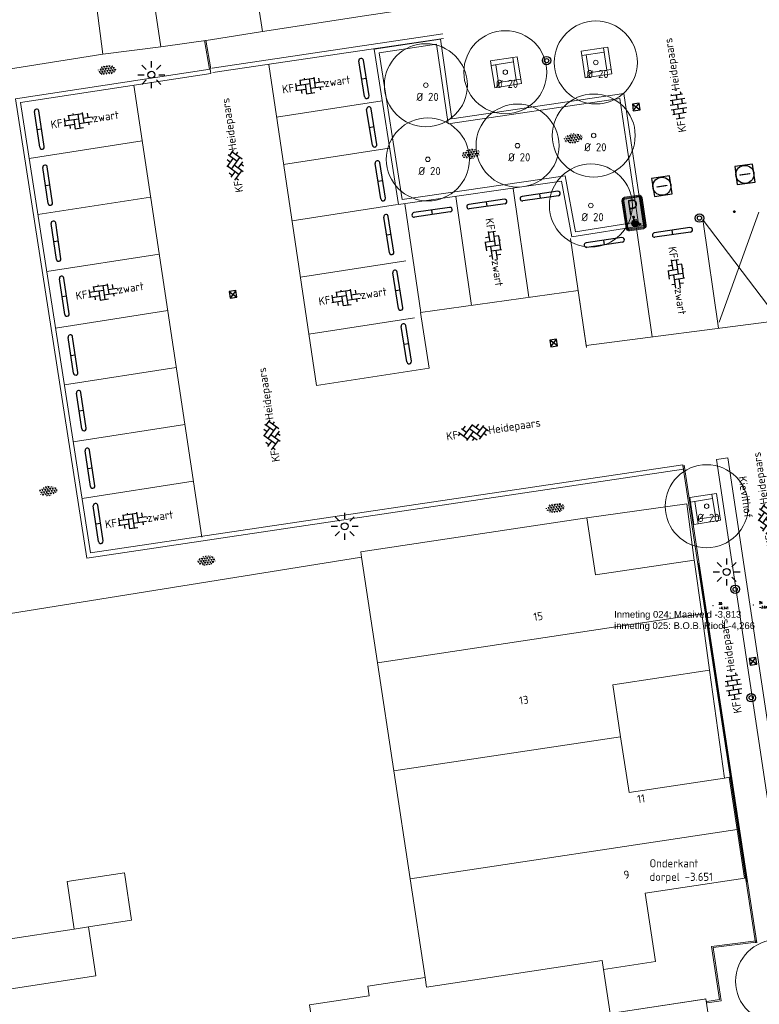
# Model space of a CAD drawing. Header units: metres. Extents: x 102746 to 103541, y 468531 to 469408.
# Tile 5 of 87: x 102978 to 103011, y 468754 to 468798. Entities that reach past the tile are written whole.
import ezdxf
from ezdxf.enums import TextEntityAlignment as Align

# ---------------------------------------------------------------- set-up
doc = ezdxf.new("R2010")
doc.units = ezdxf.units.M
doc.linetypes.add('VH-OPSLUITBAND_60X200', pattern=[12, 6, -2, 2, -2])
doc.layers.get('0').update_dxf_attribs({"lineweight": 25})
for name, color, linetype, lineweight in [('B-RO-BC-BETONVORM-G', 251, 'Continuous', 0), ('B-RO-GR-BOOM-G', 90, 'Continuous', 13), ('B-RO-GR-BOOM_BOOM_20 CM-S', 90, 'Continuous', 25), ('B-RO-GR-SIERPLANTSOEN-S', 90, 'Continuous', 25), ('B-RO-IE-MEUBILAIR_WEGMEUBILAIR-S', 7, 'Continuous', 25), ('B-RO-IE-MEUBILAIR_WEGMEUBILAIR_LICHTMAST-S', 7, 'Continuous', 25), ('B-RO-OG-BEBOUWING-G', 7, 'Continuous', 35), ('B-RO-OG-BGT-G', 253, 'Continuous', 13), ('B-RO-RI-GWA_RIOOLPUT-S', 30, 'Continuous', 25), ('B-RO-RI-HWA_KOLK-S', 150, 'Continuous', 25), ('B-RO-VH-GOOT-G', 170, 'Continuous', 18), ('B-RO-VH-KANTOPSLUITING_ACHTERKANTBAND-G', 253, 'Continuous', 18), ('B-RO-VH-KANTOPSLUITING_OPSLUITBAND_60X200-G', 150, 'VH-OPSLUITBAND_60X200', 18), ('B-RO-VH-VERHARDING-G', 252, 'Continuous', 18), ('B-RO-VH-VERHARDING_BETONSTRAATSTEEN-S', 252, 'Continuous', 25), ('B-RO-VW-MARKERING_WEG MARKERING-G', 7, 'Continuous', 0), ('B-RO-VW-VERKEERSTEKEN_BORD_E-S', 7, 'Continuous', 25), ('CALQUE_PTTOPO_ALT', 7, 'Continuous', 0), ('CALQUE_PTTOPO_MAT', 7, 'Continuous', 0), ('PTTOPO', 7, 'Continuous', 0), ('X-XX-AL-T18', 7, 'Continuous', 18), ('X-XX-AL-VERWIJZING-G', 7, 'Continuous', 18)]:
    doc.layers.add(name, color=color, linetype=linetype, lineweight=lineweight)
doc.styles.add('ARIAL', font='arial.ttf')
doc.styles.add('NLCS-ISO', font='txt')
doc.styles.add('NLCS-ISO-M200-T18', font='txt', dxfattribs={"height": 0.36})
doc.styles.add('NLCS-RVV-M200-T25', font='txt')
doc.styles.add('Style-STANDARD', font='STANDARD.shx')

# ---------------------------------------------------------------- blocks, each defined once
blk = doc.blocks.new('B-SIE-WEG_LICHTMAST_SPOT-SO')
for p, q in [((-8.731149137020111e-10, 1.624763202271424), (-2.91038304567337e-10, 3.000000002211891)), ((-3.000000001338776, 4.656612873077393e-09), (-1.624763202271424, 2.328306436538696e-09)), ((-2.121320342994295, 2.121320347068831), (-1.148881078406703, 1.148881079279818)), ((1.148881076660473, 1.148881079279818), (2.121320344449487, 2.121320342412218)), ((-2.121320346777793, -2.121320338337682), (-1.148881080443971, -1.148881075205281)), ((-3.783497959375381e-09, -2.999999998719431), (-2.91038304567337e-09, -1.624763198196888)), ((1.148881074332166, -1.148881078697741), (2.12132034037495, -2.121320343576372)), ((1.624763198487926, -1.746229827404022e-09), (2.99999999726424, -1.164153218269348e-09))]:
    blk.add_line(p, q)
blk.add_circle((0, 0), 0.7698654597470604)
at = {"style": 'NLCS-ISO'}
blk.add_attdef('TYPE', text='', height=1.8, dxfattribs=at).set_placement((-2.91038304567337e-10, 3.000000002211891), align=Align.BOTTOM_CENTER)
blk = doc.blocks.new('SVH-BSS_KEIFORMAAT_ELLEBOOG_KL-SO')
for p, q in [((-2.921609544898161, 0.9167434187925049), (-2.921609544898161, -0.6644585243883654)), ((-2.921609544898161, 0.3855414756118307), (0.2283904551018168, 0.3855414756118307)), ((-1.871609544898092, 1.501752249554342), (-1.871609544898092, 0.3855414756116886)), ((-1.871609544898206, 1.435541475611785), (1.278390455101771, 1.435541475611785)), ((-0.8216095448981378, 1.746491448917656), (-0.8216095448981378, 1.435541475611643)), ((-0.8216095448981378, 0.385541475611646), (-0.8216095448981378, -1.746491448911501)), ((0.2283904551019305, 1.435541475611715), (0.2283904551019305, -1.714458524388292)), ((1.278390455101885, 1.667504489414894), (1.278390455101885, -0.664458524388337)), ((1.278390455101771, 0.3855414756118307), (3.316110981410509, 0.3855414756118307)), ((2.32839045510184, 1.309937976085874), (2.32839045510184, 0.3855414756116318)), ((3.378390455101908, 0.1772992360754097), (3.378390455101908, -0.1772992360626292)), ((-3.155125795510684, -0.6644585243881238), (-0.8216095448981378, -0.6644585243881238)), ((-1.871609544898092, -0.6644585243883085), (-1.871609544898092, -1.501752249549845)), ((-0.8216095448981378, -1.714458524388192), (1.034122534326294, -1.714458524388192)), ((0.2283904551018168, -0.6644585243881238), (3.155125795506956, -0.6644585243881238)), ((2.32839045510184, -0.6644585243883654), (2.32839045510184, -1.30993797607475))]:
    blk.add_line(p, q)
at = {"style": 'NLCS-ISO'}
blk.add_attdef('FORMAAT', text='', height=1.8, dxfattribs=at).set_placement((-3.39489953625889, -4.365574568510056e-15), align=Align.MIDDLE_RIGHT)
blk.add_attdef('KLEUR', text='', height=1.8, dxfattribs=at).set_placement((3.39489953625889, 3.637978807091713e-16), align=Align.MIDDLE_LEFT)
at = {"style": 'NLCS-ISO', "flags": 1}
blk.add_attdef('FUNCTIE', text='', height=1.8, dxfattribs=at).set_placement((0.1159930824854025, -3.584775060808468), align=Align.MIDDLE_CENTER)
blk = doc.blocks.new('SVH-BSS_KEIFORMAAT_KEPER_KL-SO')
for p, q in [((-3.43788558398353, -0.4680371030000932), (-2.969848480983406, 3.774758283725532e-14)), ((-3.307551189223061, 0.3377027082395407), (-1.484924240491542, -1.484924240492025)), ((-2.519732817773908, 1.034808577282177), (-1.484924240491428, -2.748912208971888e-13)), ((-2.227386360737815, -0.7424621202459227), (-2.461364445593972e-13, 1.484924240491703)), ((-2.227386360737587, 0.7424621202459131), (-1.567820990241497, 1.402027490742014)), ((-1.773950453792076, -1.773950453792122), (2.086109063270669e-13, 2.082778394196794e-13)), ((-0.7424621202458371, 0.7424621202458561), (1.484924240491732, -1.48492424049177)), ((-0.09998502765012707, 1.584909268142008), (1.484924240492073, -2.322309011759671e-13)), ((0.742462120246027, 0.7424621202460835), (1.404576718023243, 1.404576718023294)), ((0.7424621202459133, -0.7424621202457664), (2.463847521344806, 0.9789232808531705)), ((1.058390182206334, -1.911458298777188), (2.969848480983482, 9.325873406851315e-15)), ((2.227386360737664, 0.7424621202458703), (3.310004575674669, -0.3401560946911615)), ((-0.7424621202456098, -0.7424621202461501), (0.5036314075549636, -1.988555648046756)), ((-0.5150548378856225, -1.999979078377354), (9.492406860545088e-14, -1.484924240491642)), ((2.227386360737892, -0.7424621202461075), (2.720216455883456, -1.235292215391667))]:
    blk.add_line(p, q)
at = {"style": 'NLCS-ISO'}
blk.add_attdef('FORMAAT', text='', height=1.8, dxfattribs=at).set_placement((-3.471395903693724, -0.2340185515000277), align=Align.MIDDLE_RIGHT)
blk.add_attdef('KLEUR', text='', height=1.8, dxfattribs=at).set_placement((3.318214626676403, -0.215048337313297), align=Align.MIDDLE_LEFT)
at = {"style": 'NLCS-ISO', "flags": 1}
blk.add_attdef('FUNCTIE', text='', height=1.8, dxfattribs=at).set_placement((0.1159930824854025, -3.584775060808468), align=Align.MIDDLE_CENTER)
blk = doc.blocks.new('SVH-BSS_KEIFORMAAT_HALFST_KL-SO')
for p, q in [((-3.149999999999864, -1.002284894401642), (-3.149999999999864, 0.8312019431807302)), ((-3.149999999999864, 0), (-2.099999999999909, 0)), ((-2.099999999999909, -1.587293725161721), (-2.099999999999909, 1.416210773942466)), ((-2.100000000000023, 1.049999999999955), (-1.050000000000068, 1.049999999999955)), ((-1.049999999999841, -1.832032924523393), (-1.049999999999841, 1.660949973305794)), ((-1.049999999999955, 0), (0, 0)), ((1.13686837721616e-13, -1.881463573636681), (1.13686837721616e-13, 1.71038062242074)), ((-1.13686837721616e-13, 1.049999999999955), (1.049999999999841, 1.049999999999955)), ((1.050000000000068, -1.753045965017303), (1.050000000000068, 1.581963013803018)), ((1.049999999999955, 0), (2.099999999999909, 0)), ((2.100000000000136, -1.39547945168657), (2.100000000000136, 1.224396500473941)), ((2.099999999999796, 1.049999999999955), (2.405710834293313, 1.049999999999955)), ((3.150000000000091, -0.2628407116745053), (3.150000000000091, 0.09175776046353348)), ((3.149999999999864, 0), (3.162673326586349, 0)), ((-2.100000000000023, -1.050000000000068), (-1.050000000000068, -1.050000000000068)), ((-1.13686837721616e-13, -1.050000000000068), (1.049999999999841, -1.050000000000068)), ((2.099999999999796, -1.050000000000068), (2.638053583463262, -1.050000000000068))]:
    blk.add_line(p, q)
at = {"style": 'NLCS-ISO'}
blk.add_attdef('FORMAAT', text='', height=1.8, dxfattribs=at).set_placement((-3.623289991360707, -0.08554147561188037), align=Align.MIDDLE_RIGHT)
blk.add_attdef('KLEUR', text='', height=1.8, dxfattribs=at).set_placement((3.166509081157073, -0.08554147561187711), align=Align.MIDDLE_LEFT)
at = {"style": 'NLCS-ISO', "flags": 1}
blk.add_attdef('FUNCTIE', text='', height=1.8, dxfattribs=at).set_placement((0.1159930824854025, -3.584775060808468), align=Align.MIDDLE_CENTER)
blk = doc.blocks.new('SGR-BOOM 20')
at = {"layer": 'B-RO-GR-BOOM-G'}
for centre, radius in [((0.0006134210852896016, -0.0002409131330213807), 1.839998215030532), ((0.0006134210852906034, -0.0002409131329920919), 0.1)]:
    blk.add_circle(centre, radius, dxfattribs=at)
at = {"layer": 'X-XX-AL-T18', "insert": (-0.416780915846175, -0.3367894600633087), "char_height": 0.36, "attachment_point": 1, "style": 'NLCS-ISO-M200-T18'}
blk.add_mtext_dynamic_manual_height_columns('%%C 20', width=1.833884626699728, gutter_width=1.8, heights=[0], dxfattribs=at)
blk = doc.blocks.new('B-SRI-KOLK_STRAAT_300X300-SO')
for p, q in [((-0.7500000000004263, 2.842170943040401e-13), (0.7499999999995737, 1.500000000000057)), ((0.7499999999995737, 2.842170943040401e-13), (-0.7500000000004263, 1.500000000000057))]:
    blk.add_line(p, q)
at = {"flags": 128}
blk.add_lwpolyline([(-0.7500000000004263, 2.842170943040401e-13), (0.7499999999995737, 2.842170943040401e-13), (0.7499999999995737, 1.500000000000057), (-0.7500000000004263, 1.500000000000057)], close=True, dxfattribs=at)
blk = doc.blocks.new('SIE-WEG_PARKEERMAATREGEL_STOOTBAND_200X200X900_DUBBEL')
for p, q in [((0.7999999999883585, 0.1000000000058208), (-0.8000000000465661, 0.1000000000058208)), ((0, -0.1000000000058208), (0, 0.1000000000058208)), ((0.7999999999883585, -0.1000000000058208), (-0.7999999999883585, -0.1000000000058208))]:
    blk.add_line(p, q)
for centre, start, end in [((-0.7999999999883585, 2.91038304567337e-11), 89.99999999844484, 269.9999999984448), ((0.8000000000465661, -8.731149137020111e-11), 269.9999999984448, 90.00000001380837)]:
    blk.add_arc(centre, 0.1, start, end)
blk = doc.blocks.new('SIE-WEG_PAAL_BETON')
for centre, radius in [((4.999940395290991e-05, 1.164153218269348e-13), 0.1875), ((4.999999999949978e-05, 1.164153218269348e-13), 0.09375)]:
    blk.add_circle(centre, radius)
blk = doc.blocks.new('SIE-WEG_PAAL_UITNEEMBAAR-SO')
h = blk.add_hatch(color=256)
h.paths.add_polyline_path([(0.1875000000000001, 0, 1), (-0.1875, 0, 1)])
h.paths.add_polyline_path([(0.0931255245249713, -0.09344549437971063), (-0.09375052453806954, -0.09344549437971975), (-0.09375052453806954, 0.09343055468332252), (0.0931255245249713, 0.09343055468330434)], flags=16)
at = {"flags": 128}
blk.add_lwpolyline([(0.0931255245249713, 0.09343055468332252), (-0.09375052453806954, 0.09343055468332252), (-0.09375052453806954, -0.09344549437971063), (0.0931255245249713, -0.09344549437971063)], close=True, dxfattribs=at)
blk.add_circle((0, 0), 0.1875)
blk = doc.blocks.new('SGR-SIERPLANTSOEN-SO')
at = {"ltscale": 0.1}
h = blk.add_hatch(dxfattribs=at)
h.set_pattern_fill('GR-SIERPLANTSOEN', color=256, scale=0.1, style=0, pattern_type=2)
h.set_pattern_definition([(30, (-2.066961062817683, -1.090504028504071), (0.2886752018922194, 0.4999998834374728), [0.2, -0.8]), (90, (-1.980358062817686, -1.140504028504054), (-0.288675, 0.5), [0.2, -0.8]), (150, (-1.893755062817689, -1.090504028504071), (-0.5773502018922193, 1.165625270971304e-07), [0.2, -0.8])])
edge = h.paths.add_edge_path()
edge.add_ellipse((0, 0), major_axis=(1.980358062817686, 0), ratio=0.5254120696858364, start_angle=0, end_angle=360, ccw=False)
at = {"ltscale": 0.1, "style": 'NLCS-ISO'}
blk.add_attdef('TYPE', text='', height=0.5, dxfattribs=at).set_placement((3.470943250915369, -0.01606055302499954), align=Align.MIDDLE_CENTER)
blk = doc.blocks.new('A$C0d379f04')
at = {"layer": 'B-RO-VH-VERHARDING-G', "flags": 128}
for points in [[(0, 1.200000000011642), (1, 1.200000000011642), (1, 1), (0, 1)], [(0.2000000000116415, 1), (0.2000000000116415, 0), (0, 0), (0, 1)], [(1.200000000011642, 1.200000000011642), (1.200000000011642, 0.2000000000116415), (1, 0.2000000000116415), (1, 1.200000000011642)], [(0.2000000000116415, 0.2000000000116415), (1.200000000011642, 0.2000000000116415), (1.200000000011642, 0), (0.2000000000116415, 0)]]:
    blk.add_lwpolyline(points, close=True, dxfattribs=at)
blk = doc.blocks.new('B-SVW-VERKEERSTEKEN_BORD_E06-SO')
at = {"true_color": 0xffffff}
h = blk.add_hatch(color=7, dxfattribs=at)
h.dxf.hatch_style = 1
h.paths.add_polyline_path([(-2.25, 3.050000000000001), (-2.25, -3.05, 0.4142135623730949), (-1.550000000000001, -3.749999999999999), (-2.296212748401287e-16, -3.75), (-2.173748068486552e-16, -3.55), (-1.550000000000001, -3.549999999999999, -0.414213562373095), (-2.05, -3.05), (-2.05, 3.050000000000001, -0.4142135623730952), (-1.55, 3.550000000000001), (1.10555322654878e-15, 3.550000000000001), (1.117799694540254e-15, 3.75), (-1.55, 3.75, 0.4142135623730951)])
h = blk.add_hatch(color=7, dxfattribs=at)
h.dxf.hatch_style = 1
h.paths.add_polyline_path([(-1.55, -3.349999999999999, -0.4142135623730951), (-1.85, -3.049999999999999), (-1.85, 3.05, -0.4142135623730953), (-1.55, 3.35), (8.157510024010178e-16, 3.35), (8.835086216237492e-16, 3.550000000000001), (-1.55, 3.550000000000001, 0.4142135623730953), (-2.05, 3.050000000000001), (-2.05, -3.05, 0.4142135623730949), (-1.550000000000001, -3.549999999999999), (-3.839082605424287e-16, -3.55), (-3.161506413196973e-16, -3.35)])
h = blk.add_hatch(color=7, dxfattribs=at)
h.dxf.hatch_style = 1
h.paths.add_polyline_path([(-0.3638773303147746, -1.064274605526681, -0.721619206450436), (-0.209866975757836, -0.6704703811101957), (4.440892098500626e-16, 3.35), (-1.55, 3.35, 0.4142135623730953), (-1.85, 3.05), (-1.85, -3.049999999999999, 0.4142135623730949), (-1.55, -3.349999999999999), (1.55, -3.35, 0.1989123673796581), (1.762132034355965, -3.262132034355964), (0.8314640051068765, -2.863764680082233), (0.618837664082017, -2.467051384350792), (0.554014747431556, -2.486496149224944), (0.6110618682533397, -2.588921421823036, -0.3006450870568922), (-0.09161897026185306, -3.055637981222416, -0.7981471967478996), (-0.4287002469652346, -1.588048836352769), (-0.4287002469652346, -1.693059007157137), (-0.3638773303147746, -1.567306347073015)])
h = blk.add_hatch(color=7, dxfattribs=at)
h.dxf.hatch_style = 1
h.paths.add_polyline_path([(1.850000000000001, 3.05, 0.4142135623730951), (1.550000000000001, 3.35), (4.440892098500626e-16, 3.350000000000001), (-0.209866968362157, -0.6704702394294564, -0.8759613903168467), (-0.1745994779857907, -1.110950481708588), (-0.1745994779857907, -1.505078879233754), (0.3465793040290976, -1.505078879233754), (0.3465793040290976, -1.694356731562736), (-0.1745994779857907, -1.694356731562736), (-0.1745994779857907, -1.878464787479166), (0.517710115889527, -1.881060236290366), (0.9144339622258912, -2.620024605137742), (1.106307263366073, -2.511121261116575), (1.194468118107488, -2.679677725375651), (0.8314640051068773, -2.863764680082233), (1.762132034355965, -3.262132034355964, 0.1989123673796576), (1.85, -3.05)])
h = blk.add_hatch(color=7, dxfattribs=at)
h.dxf.hatch_style = 1
h.paths.add_polyline_path([(1.550000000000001, 3.75), (1.117799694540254e-15, 3.75), (1.10555322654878e-15, 3.550000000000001), (1.550000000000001, 3.550000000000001, -0.414213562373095), (2.050000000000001, 3.050000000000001), (2.050000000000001, -3.05, -0.4142135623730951), (1.55, -3.55), (-2.173748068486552e-16, -3.55), (-2.296212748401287e-16, -3.75), (1.55, -3.75, 0.4142135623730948), (2.25, -3.05), (2.250000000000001, 3.050000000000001, 0.4142135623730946)])
h = blk.add_hatch(color=7, dxfattribs=at)
h.dxf.hatch_style = 1
h.paths.add_polyline_path([(-4.271729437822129e-16, -3.35), (-3.839082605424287e-16, -3.55), (1.55, -3.55, 0.4142135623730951), (2.050000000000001, -3.05), (2.050000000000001, 3.050000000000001, 0.414213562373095), (1.550000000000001, 3.550000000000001), (8.835086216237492e-16, 3.550000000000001), (8.157510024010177e-16, 3.349999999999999), (1.550000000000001, 3.35, -0.4142135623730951), (1.850000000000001, 3.05), (1.85, -3.05, -0.4142135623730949), (1.55, -3.35)])
h = blk.add_hatch(color=7, dxfattribs=at)
h.dxf.hatch_style = 1
edge = h.paths.add_edge_path()
edge.add_line((0.4969676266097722, -2.384070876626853), (0.6110618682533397, -2.588921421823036))
edge.add_arc((-0.09329548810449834, -2.290783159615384), 0.7648566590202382, 270.12558885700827, 337.05817753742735, ccw=False)
edge.add_arc((-0.09331140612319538, -2.283521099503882), 0.7721187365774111, 115.74551143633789, 270.1255888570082, ccw=False)
edge.add_line((-0.4287002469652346, -1.588048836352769), (-0.4287002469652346, -1.798069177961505))
edge.add_arc((-0.08964211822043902, -2.289806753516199), 0.5972991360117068, 124.5866636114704, 269.8103705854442)
edge.add_arc((-0.08965447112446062, -2.293539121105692), 0.5935667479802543, 269.8103705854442, 351.2269141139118)
h = blk.add_hatch(color=7, dxfattribs=at)
h.dxf.hatch_style = 1
h.paths.add_polyline_path([(0.496967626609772, -2.384070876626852), (0.5540147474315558, -2.486496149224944), (0.6188376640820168, -2.467051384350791), (0.4062113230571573, -2.070338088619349), (-0.3638773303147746, -2.070338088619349), (-0.3638773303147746, -1.567306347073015), (-0.4287002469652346, -1.693059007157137), (-0.4287002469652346, -1.798069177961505, 0.734732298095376), (-0.09161897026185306, -2.887102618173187, 0.3709857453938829)], flags=17)
h = blk.add_hatch(color=7, dxfattribs=at)
h.dxf.hatch_style = 1
edge = h.paths.add_edge_path()
edge.add_line((1.194468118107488, -2.679677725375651), (0.8314640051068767, -2.863764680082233))
edge.add_line((0.8314640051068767, -2.863764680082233), (0.4062113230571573, -2.070338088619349))
edge.add_line((0.4062113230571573, -2.070338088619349), (-0.3638773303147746, -2.070338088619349))
edge.add_line((-0.3638773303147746, -2.070338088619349), (-0.3638773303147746, -1.064274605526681))
edge.add_arc((-0.2214855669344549, -0.8929441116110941), 0.2227769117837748, 89.94322207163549, 230.2702294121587, ccw=False)
edge.add_arc((-0.2214856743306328, -0.8930524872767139), 0.2228852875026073, -77.85653757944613, 89.94322207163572, ccw=False)
edge.add_line((-0.1745994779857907, -1.110950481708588), (-0.1745994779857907, -1.505078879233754))
edge.add_line((-0.1745994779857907, -1.505078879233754), (0.3465793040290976, -1.505078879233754))
edge.add_line((0.3465793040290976, -1.505078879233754), (0.3465793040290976, -1.694356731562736))
edge.add_line((0.3465793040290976, -1.694356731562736), (-0.1745994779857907, -1.694356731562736))
edge.add_line((-0.1745994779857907, -1.694356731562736), (-0.1745994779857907, -1.878464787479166))
edge.add_line((-0.1745994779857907, -1.878464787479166), (0.517710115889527, -1.881060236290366))
edge.add_line((0.517710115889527, -1.881060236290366), (0.9144339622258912, -2.620024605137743))
edge.add_line((0.9144339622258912, -2.620024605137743), (1.106307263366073, -2.511121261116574))
edge.add_line((1.106307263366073, -2.511121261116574), (1.194468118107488, -2.679677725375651))
at = {"color": 250, "lineweight": 0, "true_color": 0x191919}
for points in [[(-1.550000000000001, -3.75), (1.55, -3.75, 0.4142135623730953), (2.250000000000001, -3.050000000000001), (2.250000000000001, 3.05, 0.4142135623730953), (1.550000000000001, 3.75), (-1.549999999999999, 3.75, 0.4142135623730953), (-2.25, 3.050000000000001), (-2.25, -3.05, 0.4142135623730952)], [(-1.55, -3.549999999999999), (1.55, -3.55, 0.414213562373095), (2.050000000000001, -3.05), (2.050000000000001, 3.05, 0.414213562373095), (1.550000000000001, 3.55), (-1.55, 3.55, 0.414213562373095), (-2.05, 3.05), (-2.05, -3.05, 0.414213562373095)], [(-1.55, -3.349999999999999), (1.55, -3.35, 0.4142135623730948), (1.85, -3.05), (1.850000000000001, 3.05, 0.4142135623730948), (1.550000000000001, 3.35), (-1.55, 3.35, 0.4142135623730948), (-1.85, 3.05), (-1.85, -3.05, 0.4142135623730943)], [(0.4969676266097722, -2.384070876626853), (0.6110618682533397, -2.588921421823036, -0.3006450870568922), (-0.09161897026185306, -3.055637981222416, -0.798147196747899), (-0.4287002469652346, -1.588048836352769), (-0.4287002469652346, -1.798069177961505, 0.7347322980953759), (-0.09161897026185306, -2.887102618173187, 0.3709857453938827), (0.4969676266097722, -2.384070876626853)], [(1.194468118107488, -2.679677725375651), (0.8314640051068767, -2.863764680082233), (0.4062113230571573, -2.070338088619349), (-0.3638773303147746, -2.070338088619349), (-0.3638773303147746, -1.064274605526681, -0.7023360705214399), (-0.2212648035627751, -0.6701673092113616, -0.898823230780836), (-0.1745994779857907, -1.110950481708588), (-0.1745994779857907, -1.505078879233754), (0.3465793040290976, -1.505078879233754), (0.3465793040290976, -1.694356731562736), (-0.1745994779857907, -1.694356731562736), (-0.1745994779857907, -1.878464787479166), (0.517710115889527, -1.881060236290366), (0.9144339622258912, -2.620024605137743), (1.106307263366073, -2.511121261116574)]]:
    blk.add_lwpolyline(points, format="xyb", close=True, dxfattribs=at)
at = {"color": 250, "true_color": 0x191919, "style": 'NLCS-RVV-M200-T25', "width": 0.9}
blk.add_text('P', height=3.5, dxfattribs=at).set_placement((-0.048146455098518, 1.267231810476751), align=Align.MIDDLE_CENTER)
blk = doc.blocks.new('SRI-PUT_INSPECTIE-SO')
at = {"lineweight": -3, "flags": 128}
blk.add_lwpolyline([(-1.999999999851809, -2.000000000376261), (2.000000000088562, -2.000000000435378), (2.000000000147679, 1.999999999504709), (-2.00000000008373, 1.999999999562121)], close=True, dxfattribs=at)
at = {"lineweight": -3, "ltscale": 1.5}
blk.add_circle((0, -7.105427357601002e-14), 1.999999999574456, dxfattribs=at)
at = {"ltscale": 0.1, "style": 'NLCS-ISO'}
blk.add_text('I', height=2.5, dxfattribs=at).set_placement((-0.002795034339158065, -0.007140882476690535), align=Align.MIDDLE_CENTER)
blk = doc.blocks.new('PTTOPO')
at = {"layer": 'PTTOPO'}
blk.add_point((0, 0), dxfattribs=at)
at = {"layer": 'CALQUE_PTTOPO_ALT', "style": 'Style-STANDARD', "width": 0.8}
blk.add_attdef('ALT', text='', height=0.09999999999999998, dxfattribs=at).set_placement((0.25, -0.1), align=Align.MIDDLE_LEFT)
at = {"layer": 'CALQUE_PTTOPO_MAT', "style": 'Style-STANDARD', "width": 0.8}
blk.add_attdef('MAT', text='', height=0.09999999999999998, dxfattribs=at).set_placement((0.25, 0.1), align=Align.MIDDLE_LEFT)

msp = doc.modelspace()

# ---------------------------------------------------------------- linework, layer by layer
at = {"layer": 'B-RO-BC-BETONVORM-G', "linetype": 'Continuous'}
for points, elevation in [([(102996.8749473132, 468797.1484306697), (102986.6528190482, 468795.6299800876)], -3.52697175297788), ([(102996.904333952, 468796.950601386), (102986.682205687, 468795.432150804)], -3.52697175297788), ([(103007.5367976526, 468777.8500009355), (102981.0903059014, 468773.9162125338), (102977.9292574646, 468794.2732796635), (102986.5598941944, 468795.5886313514)], -3.79873528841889), ([(103007.5073723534, 468778.0478244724), (102981.2574445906, 468774.1432740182), (102978.1576635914, 468794.1057804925), (102986.5900272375, 468795.3909143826)], -3.79873528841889)]:
    msp.add_lwpolyline(points, dxfattribs=dict(at, elevation=elevation))
at = {"layer": 'B-RO-BC-BETONVORM-G', "linetype": 'Continuous', "elevation": -3.496773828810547}
for points in [[(102993.8237632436, 468796.4802188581), (102994.9029520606, 468789.5817190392), (103002.1413104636, 468790.6270125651), (103002.585459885, 468788.1505374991), (103005.7622861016, 468788.6512561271), (103004.8907841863, 468794.5112581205), (102997.2768675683, 468793.3830561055), (102996.767968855, 468796.9224016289)], [(102994.0524610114, 468796.3123233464), (102995.0699985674, 468789.8079169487), (103002.3040452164, 468790.8525878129), (103002.747751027, 468788.3785862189), (103005.5352959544, 468788.8179478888), (103004.7223647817, 468794.2841186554), (102997.1074900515, 468793.1557746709), (102996.598647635, 468796.6947286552)]]:
    msp.add_lwpolyline(points, close=True, dxfattribs=at)
at = {"layer": 'B-RO-BC-BETONVORM-G', "elevation": -3.79873528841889, "flags": 128}
for points in [[(102986.5598941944, 468795.5886313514), (102986.5900272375, 468795.3909143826)], [(103007.5073723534, 468778.0478244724), (103007.5367976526, 468777.8500009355)]]:
    msp.add_lwpolyline(points, dxfattribs=at)
at = {"layer": 'B-RO-OG-BEBOUWING-G', "linetype": 'Continuous'}
msp.add_line((103010.336003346, 468759.554911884, -1.95389356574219), (103008.204936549, 468773.685716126, -1.8834535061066), dxfattribs=at)
at = {"layer": 'B-RO-OG-BGT-G', "color": 252, "flags": 128}
for points in [[(102969.352, 468794.274), (102981.806, 468796.251), (102981.516, 468798.423), (102984.056, 468798.77), (102984.374, 468796.572), (102986.572, 468796.88), (102988.877, 468797.256), (102988.131, 468802.125), (102987.402, 468806.889), (102986.674, 468811.643), (102985.942, 468816.422), (102985.235, 468821.04), (102984.44, 468826.231), (102988.758, 468826.892), (102988.073, 468831.366), (102984.222, 468830.777), (102983.499, 468835.499), (102982.777, 468840.219), (102986.628, 468840.808), (102985.896, 468845.587), (102982.735, 468845.104), (102982.097, 468850.004), (102981.865, 468851.786), (102977.694, 468851.33)], [(103010.0750021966, 468759.6979872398), (103010.075, 468759.698), (103005.836, 468759.057), (103006.294, 468756.031), (103003.992, 468755.683), (103004.288, 468753.728), (103008.4594938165, 468754.3591079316)]]:
    msp.add_lwpolyline(points, dxfattribs=at)
for points in [[(102988.131, 468802.125), (102988.877, 468797.256), (102993.398, 468797.948), (102998.745, 468798.767), (102998.359, 468801.29), (103000, 468801.541), (103002.6316275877, 468801.9446238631), (103002.2758148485, 468804.3612089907)], [(102981.806, 468796.251), (102984.374, 468796.572), (102984.056, 468798.77), (102981.516, 468798.423)], [(103003.254, 468775.702), (103003.638, 468773.165), (103008.012, 468773.827), (103007.693, 468776.321)], [(102993.274, 468773.951), (102993.983, 468769.267), (103008.3533751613, 468771.4377157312), (103008.0115712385, 468773.8303521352), (103008.012, 468773.827), (103003.638, 468773.165), (103003.254, 468775.702), (103000, 468775.209), (102993.238, 468774.186)], [(102992.415, 468744.538), (102991.691, 468749.326), (102990.968, 468754.109), (102993.615, 468754.509), (102993.55, 468754.939), (102996.092, 468755.324), (102995.432, 468759.689), (102994.707, 468764.478), (102993.983, 468769.267), (102993.274, 468773.951), (102973.278, 468770.747), (102975.279, 468757.838), (102978.065, 468738.879), (102979.036, 468733.102), (102981.256, 468733.406), (102981.294, 468733.411), (102984.719, 468733.879), (102996.4774833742, 468735.5849538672), (102995.787, 468740.149), (102993.138, 468739.749)], [(103004.755, 468765.996), (103004.407, 468768.297), (103008.702, 468768.948), (103008.3533751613, 468771.4377157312), (102993.983, 468769.267), (102994.707, 468764.478)], [(103008.702, 468768.948), (103004.407, 468768.297), (103004.755, 468765.996), (103005.129, 468763.524), (103009.353, 468764.164)], [(102995.432, 468759.689), (103009.918, 468761.877), (103009.567, 468764.196), (103009.353, 468764.164), (103005.129, 468763.524), (103004.755, 468765.996), (102994.707, 468764.478)], [(103009.918, 468761.877), (102995.432, 468759.689), (102996.092, 468755.324), (102996.156, 468754.9), (103003.933, 468756.075), (103003.992, 468755.683), (103006.294, 468756.031), (103005.836, 468759.057), (103010.075, 468759.698), (103010.244, 468759.724)], [(102980.537, 468757.471), (102980.226, 468759.577), (102982.763, 468759.961), (102983.081, 468757.857), (102981.168, 468757.567), (102981.497, 468755.391), (102977.74, 468754.823), (102977.41, 468756.998)], [(102982.763, 468759.961), (102980.226, 468759.577), (102980.537, 468757.471), (102981.168, 468757.567), (102983.081, 468757.857)], [(102981.168, 468757.567), (102980.537, 468757.471), (102977.41, 468756.998), (102977.74, 468754.823), (102981.497, 468755.391)], [(102994.338, 468749.726), (103008.900580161, 468751.92707837), (103008.5380979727, 468754.3709645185), (103008.472, 468754.361), (103004.288, 468753.728), (103003.992, 468755.683), (103003.933, 468756.075), (102996.156, 468754.9), (102996.092, 468755.324), (102993.55, 468754.939), (102993.615, 468754.509), (102990.968, 468754.109), (102991.691, 468749.326)]]:
    msp.add_lwpolyline(points, close=True, dxfattribs=at)
at = {"layer": 'B-RO-VH-GOOT-G', "elevation": -3.82500157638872, "flags": 128}
msp.add_lwpolyline([(103009.0071087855, 468778.2903525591), (103009.5015466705, 468778.3647244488)], dxfattribs=at)
at = {"layer": 'B-RO-VH-GOOT-G', "linetype": 'Continuous', "elevation": -3.82500157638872}
for points in [[(103016.3820982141, 468729.2299063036), (103009.0071087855, 468778.2903525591)], [(103016.8805838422, 468729.3077388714), (103009.5015466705, 468778.3647244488)]]:
    msp.add_lwpolyline(points, dxfattribs=at)
at = {"layer": 'B-RO-VH-KANTOPSLUITING_ACHTERKANTBAND-G', "linetype": 'Continuous'}
for points, elevation in [([(102986.595026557, 468795.60136593), (102986.373502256, 468796.873629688)], -3.814865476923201), ([(103010.786090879, 468756.860560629), (103007.574778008, 468778.029653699)], -3.76414524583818), ([(103008.589348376, 468754.191249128), (103009.206906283, 468754.289434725), (103008.850339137, 468756.643895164), (103010.765294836, 468756.882743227)], -3.70581500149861)]:
    msp.add_lwpolyline(points, dxfattribs=dict(at, elevation=elevation))
at = {"layer": 'B-RO-VH-KANTOPSLUITING_OPSLUITBAND_60X200-G', "linetype": 'Continuous', "elevation": -3.70581500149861}
msp.add_lwpolyline([(103008.5799272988, 468754.2505048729), (103009.138664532, 468754.3393385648), (103008.7817927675, 468756.6958104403), (103010.7578687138, 468756.9422818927)], dxfattribs=at)
at = {"layer": 'B-RO-VH-KANTOPSLUITING_OPSLUITBAND_60X200-G', "linetype": 'Continuous'}
for points in [[(102986.5359159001, 468795.5910736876, -3.814865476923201), (102986.3143915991, 468796.8633374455, -3.71642200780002)], [(103010.7267695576, 468756.8515616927, -3.76414524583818), (103007.5154566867, 468778.0206547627, -3.77640938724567)]]:
    msp.add_polyline3d(points, dxfattribs=at)
at = {"layer": 'B-RO-VH-VERHARDING-G', "elevation": -3.83536421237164, "flags": 128}
msp.add_lwpolyline([(102991.275133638, 468781.561904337), (102989.1575271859, 468795.7998485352)], dxfattribs=at)
at = {"layer": 'B-RO-VH-VERHARDING-G', "linetype": 'Continuous', "elevation": -3.84239025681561}
msp.add_lwpolyline([(102983.175948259, 468794.881219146), (102986.186989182, 468774.8383191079)], dxfattribs=at)
at = {"layer": 'B-RO-VH-VERHARDING-G', "linetype": 'Continuous'}
msp.add_polyline3d([(103011.6657928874, 468784.4374505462, -3.75536173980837), (103003.2259776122, 468783.3326088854, -3.850063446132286), (103002.8730463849, 468785.7765565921, -3.850063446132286), (102995.889958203, 468784.798848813, -3.80591765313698), (102996.262495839, 468782.337264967, -3.78074618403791), (102991.275133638, 468781.561904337, -3.83536421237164)], dxfattribs=at)
at = {"layer": 'B-RO-VW-MARKERING_WEG MARKERING-G', "flags": 128}
for points, elevation in [([(102989.5060330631, 468793.4566335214), (102994.1823250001, 468794.1881841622)], -3.83536421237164), ([(102983.5481285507, 468792.4038126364), (102978.5424991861, 468791.6274495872)], -3.851), ([(102989.8178655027, 468791.3599961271), (102994.4941574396, 468792.0915467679)], -3.83536421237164), ([(103000.6878977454, 468785.472692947), (102999.9914719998, 468790.2952418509)], -3.841223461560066), ([(102983.9223828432, 468789.9126006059), (102978.9290380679, 468789.1381495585)], -3.851), ([(102998.1456231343, 468785.1168607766), (102997.4491973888, 468789.9394096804)], -3.82254978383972), ([(102990.1897913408, 468788.8593146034), (102994.8660832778, 468789.5908652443)], -3.83536421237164), ([(103009.0988288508, 468784.1021541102), (103008.4024031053, 468788.9247030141)], -3.779952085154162), ([(103006.154562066, 468783.7163540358), (103005.4581363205, 468788.5389029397)], -3.815101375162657), ([(103003.2371725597, 468783.2550870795), (103002.5407468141, 468788.0776359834)], -3.850063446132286), ([(102984.3021342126, 468787.3847974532), (102979.3212551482, 468786.6122820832)], -3.851), ([(102990.5613409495, 468786.3611626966), (102995.2376328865, 468787.0927133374)], -3.83536421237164), ([(102984.6781755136, 468784.8816902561), (102979.7097793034, 468784.1101969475)], -3.851), ([(102990.9372365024, 468783.8337903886), (102995.6135284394, 468784.5653410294)], -3.83536421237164), ([(102985.0562629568, 468782.3649629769), (102980.1002778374, 468781.5953968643)], -3.851), ([(102985.4366724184, 468779.8327792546), (102980.4930356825, 468779.066046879)], -3.851), ([(102985.8144287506, 468777.3182560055), (102980.8831949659, 468776.5534315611)], -3.851)]:
    msp.add_lwpolyline(points, dxfattribs=dict(at, elevation=elevation))
at = {"layer": 'B-RO-VW-MARKERING_WEG MARKERING-G', "linetype": 'Continuous'}
for points, elevation in [([(103011.546100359, 468784.764898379), (103008.415492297, 468788.897873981)], -3.74589032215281), ([(103010.886937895, 468789.248502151), (103009.127929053, 468784.370687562)], -3.75763832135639)]:
    msp.add_lwpolyline(points, dxfattribs=dict(at, elevation=elevation))
at = {"layer": 'X-XX-AL-VERWIJZING-G', "elevation": -3.806, "flags": 128}
msp.add_lwpolyline([(102995.8925, 468784.8015), (102995.1960742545, 468789.6240489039)], dxfattribs=at)

# ---------------------------------------------------------------- block references
at = {"layer": 'B-RO-GR-BOOM_BOOM_20 CM-S'}
for p in [(103003.6554901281, 468795.8844901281, -3.623), (102999.6434901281, 468795.4524901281, -3.565), (102996.122, 468794.875, -3.63), (103003.5609802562, 468792.643, -3.661), (103000.1844901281, 468792.1974901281, -3.69), (102996.209, 468791.5879802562, -4.153), (103003.436, 468789.5429802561, -3.863), (103008.57, 468776.213, -3.572), (103011.692, 468755.154, -3.661)]:
    msp.add_blockref('SGR-BOOM 20', p, dxfattribs=at)
at = {"layer": 'B-RO-GR-SIERPLANTSOEN-S', "xscale": 0.2, "yscale": 0.2, "zscale": 0.2, "rotation": 7.963653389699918}
for p in [(102981.9946181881, 468795.5415539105, -3.79873528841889), (103002.6624029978, 468792.521202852, -3.661), (102998.1284467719, 468791.8209849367, -3.69), (102979.386040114, 468776.8799132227), (103001.863877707, 468776.1396483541), (102986.4052570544, 468773.8018627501)]:
    msp.add_blockref('SGR-SIERPLANTSOEN-SO', p, dxfattribs=at)
at = {"layer": 'B-RO-IE-MEUBILAIR_WEGMEUBILAIR-S'}
for name, p, rotation in [('A$C0d379f04', (103003.1847632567, 468795.1970910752, -3.623), 8.766067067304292), ('SIE-WEG_PARKEERMAATREGEL_STOOTBAND_200X200X900_DUBBEL', (102993.378984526, 468795.1754307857, -3.643789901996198), 279.0654053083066), ('A$C0d379f04', (102999.1727632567, 468794.7650910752, -3.565), 8.766067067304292), ('SIE-WEG_PARKEERMAATREGEL_STOOTBAND_200X200X900_DUBBEL', (102978.9903319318, 468792.9285162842, -3.79119341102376), 278.460439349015), ('SIE-WEG_PARKEERMAATREGEL_STOOTBAND_200X200X900_DUBBEL', (102993.7222960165, 468793.023747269, -3.643789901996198), 279.0654053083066), ('SIE-WEG_PARKEERMAATREGEL_STOOTBAND_200X200X900_DUBBEL', (102994.1031095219, 468790.6370221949, -3.643789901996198), 279.0654053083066), ('SIE-WEG_PARKEERMAATREGEL_STOOTBAND_200X200X900_DUBBEL', (102979.3610314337, 468790.4437435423, -3.786619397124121), 278.460439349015), ('SIE-WEG_PARKEERMAATREGEL_STOOTBAND_200X200X900_DUBBEL', (103001.190740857, 468789.9611058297, -3.74626817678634), 8.217293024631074), ('SIE-WEG_PARKEERMAATREGEL_STOOTBAND_200X200X900_DUBBEL', (102998.8256708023, 468789.6064883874, -3.74626817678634), 8.217293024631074), ('SIE-WEG_PARKEERMAATREGEL_STOOTBAND_200X200X900_DUBBEL', (102996.3961878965, 468789.2422129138, -3.74626817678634), 8.217293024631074), ('SIE-WEG_PARKEERMAATREGEL_STOOTBAND_200X200X900_DUBBEL', (102979.7313304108, 468787.9616554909, -3.782050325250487), 278.460439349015), ('SIE-WEG_PARKEERMAATREGEL_STOOTBAND_200X200X900_DUBBEL', (102994.4832357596, 468788.2546045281, -3.643789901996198), 279.0654053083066), ('SIE-WEG_PARKEERMAATREGEL_STOOTBAND_200X200X900_DUBBEL', (103007.051438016, 468788.3477469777, -3.80526972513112), 8.38866015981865), ('SIE-WEG_PARKEERMAATREGEL_STOOTBAND_200X200X900_DUBBEL', (103004.0325212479, 468787.9025626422, -3.80526972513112), 8.38866015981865), ('SIE-WEG_PARKEERMAATREGEL_STOOTBAND_200X200X900_DUBBEL', (102994.8771337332, 468785.7858733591, -3.643789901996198), 279.0654053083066), ('SIE-WEG_PARKEERMAATREGEL_STOOTBAND_200X200X900_DUBBEL', (102980.0951736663, 468785.5228396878, -3.777560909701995), 278.460439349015), ('SIE-WEG_PARKEERMAATREGEL_STOOTBAND_200X200X900_DUBBEL', (102995.2559555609, 468783.4116309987, -3.64378990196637), 279.0654053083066), ('SIE-WEG_PARKEERMAATREGEL_STOOTBAND_200X200X900_DUBBEL', (102980.4842312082, 468782.9150142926, -3.772760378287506), 278.460439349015), ('SIE-WEG_PARKEERMAATREGEL_STOOTBAND_200X200X900_DUBBEL', (102980.8518723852, 468780.4507412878, -3.768224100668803), 278.460439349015), ('SIE-WEG_PARKEERMAATREGEL_STOOTBAND_200X200X900_DUBBEL', (102981.232711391, 468777.8980041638, -3.763524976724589), 278.460439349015), ('A$C0d379f04', (103007.9992533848, 468775.4066009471), 8.766067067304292), ('SIE-WEG_PARKEERMAATREGEL_STOOTBAND_200X200X900_DUBBEL', (102981.5976250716, 468775.4484822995, -3.759015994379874), 278.460439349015)]:
    msp.add_blockref(name, p, dxfattribs=dict(at, rotation=rotation))
for p in [(103001.473, 468795.965, -3.746), (103008.250122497, 468788.98575, -3.817), (103009.832, 468772.53, -3.794), (103010.544, 468767.722, -3.813)]:
    msp.add_blockref('SIE-WEG_PAAL_BETON', p, dxfattribs=at)
at = {"layer": 'B-RO-IE-MEUBILAIR_WEGMEUBILAIR-S', "xscale": 0.2, "yscale": 0.2, "zscale": 0.2, "rotation": 7.167137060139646}
msp.add_blockref('SIE-WEG_PAAL_UITNEEMBAAR-SO', (103009.797, 468789.27, -3.744), dxfattribs=at)
at = {"layer": 'B-RO-IE-MEUBILAIR_WEGMEUBILAIR_LICHTMAST-S', "xscale": 0.2, "yscale": 0.2, "zscale": 0.2}
for p in [(102983.954, 468795.337, -3.345), (102992.526, 468775.324, -3.738), (103009.457, 468773.3, -3.737)]:
    msp.add_blockref('B-SIE-WEG_LICHTMAST_SPOT-SO', p, dxfattribs=at)
at = {"layer": 'B-RO-RI-GWA_RIOOLPUT-S', "xscale": 0.2, "yscale": 0.2, "zscale": 0.2}
for p, rotation in [((103010.265, 468790.923, -3.755), 277.8569213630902), ((103006.588, 468790.399, -3.77), 98.84108350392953)]:
    msp.add_blockref('SRI-PUT_INSPECTIE-SO', p, dxfattribs=dict(at, rotation=rotation))
at = {"layer": 'B-RO-RI-HWA_KOLK-S', "xscale": 0.2, "yscale": 0.2, "zscale": 0.2}
for p, rotation in [((103005.296470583, 468793.8910286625, -3.645784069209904), 278.4590505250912), ((102987.5468594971, 468785.7555306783, -3.965), 188.5436421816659), ((103001.8055554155, 468783.2984373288, -3.914), 7.580969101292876), ((103010.4691038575, 468769.3156826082, -3.82500157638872), 278.554167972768)]:
    msp.add_blockref('B-SRI-KOLK_STRAAT_300X300-SO', p, dxfattribs=dict(at, rotation=rotation))
at = {"layer": 'B-RO-VH-VERHARDING_BETONSTRAATSTEEN-S'}
for name, p, xscale, yscale, zscale, rotation, values in [('SVH-BSS_KEIFORMAAT_HALFST_KL-SO', (103007.2893683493, 468794.025375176), 0.1999999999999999, 0.1999999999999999, 0.1999999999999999, 98.78989133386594, {'FORMAAT': 'KF', 'KLEUR': 'Heidepaars'}), ('SVH-BSS_KEIFORMAAT_ELLEBOOG_KL-SO', (102990.9480862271, 468794.8627776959), 0.2, 0.2, 0.2, 8.474417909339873, {'FORMAAT': 'KF', 'KLEUR': 'zwart'}), ('SVH-BSS_KEIFORMAAT_KEPER_KL-SO', (102987.6273930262, 468791.3265430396), 0.2, 0.2, 0.2, 98.54895081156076, {'FORMAAT': 'KF', 'KLEUR': 'Heidepaars'}), ('SVH-BSS_KEIFORMAAT_ELLEBOOG_KL-SO', (102980.6877383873, 468793.3035263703), 0.2, 0.2, 0.2, 8.474417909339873, {'FORMAAT': 'KF', 'KLEUR': 'zwart'}), ('SVH-BSS_KEIFORMAAT_ELLEBOOG_KL-SO', (102999.1126542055, 468787.7865749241), 0.2, 0.2, 0.2, 278.4744179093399, {'FORMAAT': 'KF', 'KLEUR': 'zwart'}), ('SVH-BSS_KEIFORMAAT_ELLEBOOG_KL-SO', (103007.2214727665, 468786.5273400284), 0.2, 0.2, 0.2, 278.4744179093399, {'FORMAAT': 'KF', 'KLEUR': 'zwart'}), ('SVH-BSS_KEIFORMAAT_ELLEBOOG_KL-SO', (102981.7943713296, 468785.7090627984), 0.2, 0.2, 0.2, 8.474417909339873, {'FORMAAT': 'KF', 'KLEUR': 'zwart'}), ('SVH-BSS_KEIFORMAAT_ELLEBOOG_KL-SO', (102992.5619890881, 468785.4688992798), 0.2, 0.2, 0.2, 8.474417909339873, {'FORMAAT': 'KF', 'KLEUR': 'zwart'}), ('SVH-BSS_KEIFORMAAT_KEPER_KL-SO', (102989.253691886, 468779.3825801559), 0.2, 0.2, 0.2, 98.54895081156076, {'FORMAAT': 'KF', 'KLEUR': 'Heidepaars'}), ('SVH-BSS_KEIFORMAAT_KEPER_KL-SO', (102998.2307665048, 468779.5294227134), 0.2, 0.2, 0.2, 8.548950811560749, {'FORMAAT': 'KF', 'KLEUR': 'Heidepaars'}), ('SVH-BSS_KEIFORMAAT_KEPER_KL-SO', (103011.1822242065, 468775.6358906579), 0.2, 0.2, 0.2, 98.54895081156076, {'FORMAAT': 'KF', 'KLEUR': 'Heidepaars'}), ('SVH-BSS_KEIFORMAAT_ELLEBOOG_KL-SO', (102983.0988353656, 468775.5844513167), 0.2, 0.2, 0.2, 8.474417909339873, {'FORMAAT': 'KF', 'KLEUR': 'zwart'}), ('SVH-BSS_KEIFORMAAT_HALFST_KL-SO', (103009.7373341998, 468768.2720993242), 0.1999999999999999, 0.1999999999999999, 0.1999999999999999, 98.78989133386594, {'FORMAAT': 'KF', 'KLEUR': 'Heidepaars'})]:
    msp.add_blockref(name, p, dxfattribs=dict(at, xscale=xscale, yscale=yscale, zscale=zscale, rotation=rotation)).add_auto_attribs(values)
at = {"layer": 'B-RO-VW-VERKEERSTEKEN_BORD_E-S', "xscale": 0.2, "yscale": 0.2, "zscale": 0.2, "rotation": 8.481132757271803}
msp.add_blockref('B-SVW-VERKEERSTEKEN_BORD_E06-SO', (103005.3490269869, 468789.2114295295), dxfattribs=at)
at = {"layer": 'PTTOPO'}
for p, values in [((103008.8514618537, 468771.7989733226, -4.140550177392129), {'ALT': '-4.141', 'MAT': '25'}), ((103010.6451546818, 468771.836552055, -3.813387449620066), {'ALT': '-3.813', 'MAT': '24'})]:
    msp.add_blockref('PTTOPO', p, dxfattribs=at).add_auto_attribs(values)

# ---------------------------------------------------------------- texts
at = {"insert": (103004.4675547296, 468771.5687543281), "char_height": 0.3, "attachment_point": 1, "style": 'ARIAL'}
msp.add_mtext('Inmeting 024: Maaiveld -3,813^Jinmeting 025: B.O.B. Riool -4,266^J', dxfattribs=at)
at = {"layer": 'B-RO-OG-BGT-G', "color": 252, "style": 'NLCS-ISO-M200-T18'}
for s, rotation, p in [('Kievithof', 278.7, (103010.295, 468776.61)), ('15', 8.6, (103001.101, 468771.33)), ('13', 8.6, (103000.464, 468767.617)), ('11', 8.6, (103005.664, 468763.252)), ('9', 8.6, (103005.018, 468759.883))]:
    msp.add_text(s, height=0.36, rotation=rotation, dxfattribs=at).set_placement(p, align=Align.MIDDLE)
at = {"layer": 'X-XX-AL-T18', "insert": (103006.036765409, 468760.5641418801), "char_height": 0.36, "attachment_point": 1, "style": 'NLCS-ISO-M200-T18'}
msp.add_mtext_dynamic_manual_height_columns('Onderkant\\Pdorpel -3.651', width=5.774526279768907, gutter_width=1.8, heights=[0], dxfattribs=at)

doc.saveas('drawing.dxf')
